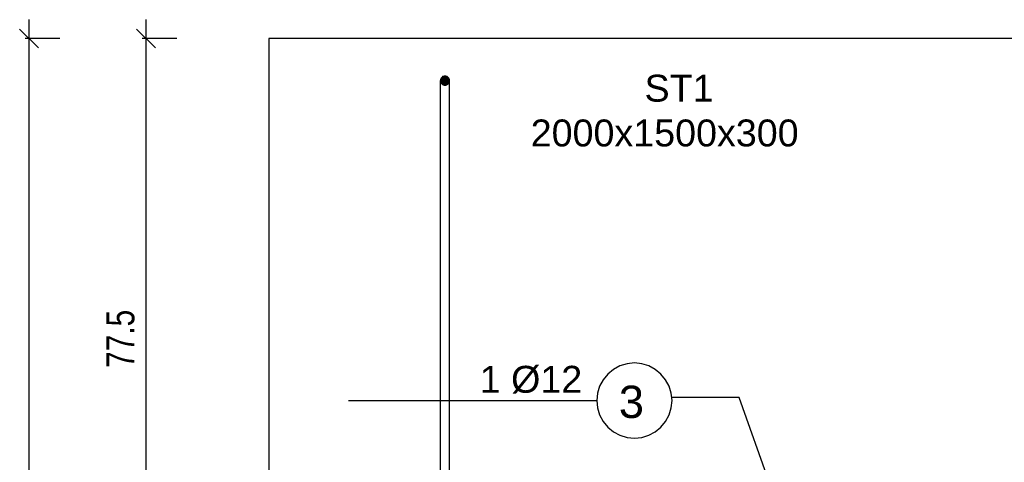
# Model space of a CAD drawing. Header units: millimetres. Extents: x -288865 to 11255, y 102926 to 380857.
# Tile 79 of 142: x -142244 to -139626, y 254658 to 255836. Entities that reach past the tile are written whole.
import ezdxf

# ---------------------------------------------------------------- set-up
doc = ezdxf.new("R2010")
doc.units = ezdxf.units.MM
doc.header["$MEASUREMENT"] = 0
doc.styles.add('ARIAL', font='arial.ttf')
doc.styles.add('RomanS Bold', font='txt', dxfattribs={"height": 0.2})

# ---------------------------------------------------------------- blocks, each defined once
blk = doc.blocks.new('DwgObject-66210877-3474 - 1303')
at = {"linetype": 'Continuous'}
for points in [[(23648.8, 9905.5), (23642.8, 9915.9), (23648.8, 9926.3)], [(23643.7, 9911.3), (23643.1, 9918.2), (23643.7, 9920.5)], [(23644.8, 9909.2), (23643.7, 9920.5), (23644.8, 9922.6)], [(23643.7, 9911.3), (23643.7, 9920.5), (23644.8, 9909.2)], [(23646.3, 9907.4), (23644.8, 9922.6), (23646.3, 9924.4)], [(23644.8, 9909.2), (23644.8, 9922.6), (23646.3, 9907.4)], [(23648.2, 9905.9), (23646.3, 9924.4), (23648.2, 9925.9)], [(23646.3, 9907.4), (23646.3, 9924.4), (23648.2, 9905.9)], [(23650.2, 9904.8), (23648.2, 9925.9), (23650.2, 9927)], [(23648.2, 9905.9), (23648.2, 9925.9), (23650.2, 9904.8)], [(23648.8, 9905.5), (23648.8, 9926.3), (23660.8, 9905.5)], [(23660.8, 9905.5), (23648.8, 9926.3), (23660.8, 9926.3)], [(23652.5, 9904.1), (23650.2, 9927), (23652.5, 9927.7)], [(23650.2, 9904.8), (23650.2, 9927), (23652.5, 9904.1)], [(23654.8, 9903.9), (23652.5, 9927.7), (23654.8, 9927.9)], [(23652.5, 9904.1), (23652.5, 9927.7), (23654.8, 9903.9)], [(23654.8, 9903.9), (23654.8, 9927.9), (23657.2, 9904.1)], [(23657.2, 9904.1), (23654.8, 9927.9), (23657.2, 9927.7)], [(23657.2, 9904.1), (23657.2, 9927.7), (23659.4, 9904.8)], [(23659.4, 9904.8), (23657.2, 9927.7), (23659.4, 9927)], [(23659.4, 9904.8), (23659.4, 9927), (23661.5, 9905.9)], [(23661.5, 9905.9), (23659.4, 9927), (23661.5, 9925.9)], [(23660.8, 9905.5), (23660.8, 9926.3), (23666.8, 9915.9)], [(23661.5, 9905.9), (23661.5, 9925.9), (23663.3, 9907.4)], [(23663.3, 9907.4), (23661.5, 9925.9), (23663.3, 9924.4)], [(23663.3, 9907.4), (23663.3, 9924.4), (23664.8, 9909.2)], [(23664.8, 9909.2), (23663.3, 9924.4), (23664.8, 9922.6)], [(23664.8, 9909.2), (23664.8, 9922.6), (23665.9, 9911.3)], [(23665.9, 9911.3), (23664.8, 9922.6), (23665.9, 9920.5)], [(23665.9, 9911.3), (23665.9, 9920.5), (23666.6, 9913.5)], [(23666.6, 9913.5), (23665.9, 9920.5), (23666.6, 9918.2)], [(23643.1, 9913.5), (23642.8, 9915.9), (23643.1, 9918.2)], [(23643.1, 9913.5), (23643.1, 9918.2), (23643.7, 9911.3)], [(23666.6, 9913.5), (23666.6, 9918.2), (23666.8, 9915.9)]]:
    blk.add_hatch(color=5, dxfattribs=at).paths.add_polyline_path(points)
at = {"color": 6, "linetype": 'Continuous'}
for p, q in [((22549.4, 5977.9), (22549.4, 10077.9)), ((22860.3, 8427.9), (22860.3, 10077.9)), ((22574.4, 10002.9), (22524.4, 10052.9)), ((22885.3, 10002.9), (22835.3, 10052.9)), ((22631.3, 10027.9), (22539.4, 10027.9)), ((22942.2, 10027.9), (22850.3, 10027.9))]:
    blk.add_line(p, q, dxfattribs=at)
at = {"color": 1, "linetype": 'Continuous'}
for p, q in [((23186.6, 10027.9), (23186.6, 6027.9)), ((26186.6, 10027.9), (23186.6, 10027.9))]:
    blk.add_line(p, q, dxfattribs=at)
at = {"color": 5, "linetype": 'Continuous'}
for p, q in [((23648.8, 9926.3), (23642.8, 9915.9)), ((23643.7, 9920.5), (23643.1, 9918.2)), ((23643.7, 9920.5), (23643.1, 9918.2)), ((23644.8, 9922.6), (23643.7, 9920.5)), ((23644.8, 9922.6), (23643.7, 9920.5)), ((23646.3, 9924.4), (23644.8, 9922.6)), ((23646.3, 9924.4), (23644.8, 9922.6)), ((23648.2, 9925.9), (23646.3, 9924.4)), ((23648.2, 9925.9), (23646.3, 9924.4)), ((23650.2, 9927), (23648.2, 9925.9)), ((23650.2, 9927), (23648.2, 9925.9)), ((23660.8, 9926.3), (23648.8, 9926.3)), ((23652.5, 9927.7), (23650.2, 9927)), ((23652.5, 9927.7), (23650.2, 9927)), ((23654.8, 9927.9), (23652.5, 9927.7)), ((23654.8, 9927.9), (23652.5, 9927.7)), ((23657.2, 9927.7), (23654.8, 9927.9)), ((23657.2, 9927.7), (23654.8, 9927.9)), ((23659.4, 9927), (23657.2, 9927.7)), ((23659.4, 9927), (23657.2, 9927.7)), ((23661.5, 9925.9), (23659.4, 9927)), ((23661.5, 9925.9), (23659.4, 9927)), ((23666.8, 9915.9), (23660.8, 9926.3)), ((23663.3, 9924.4), (23661.5, 9925.9)), ((23663.3, 9924.4), (23661.5, 9925.9)), ((23664.8, 9922.6), (23663.3, 9924.4)), ((23664.8, 9922.6), (23663.3, 9924.4)), ((23665.9, 9920.5), (23664.8, 9922.6)), ((23665.9, 9920.5), (23664.8, 9922.6)), ((23666.6, 9918.2), (23665.9, 9920.5)), ((23666.6, 9918.2), (23665.9, 9920.5)), ((23643.1, 9918.2), (23642.8, 9915.9)), ((23643.1, 9918.2), (23642.8, 9915.9)), ((23642.8, 9855.9), (23642.8, 9915.9)), ((23642.8, 9915.9), (23648.8, 9905.5)), ((23642.8, 9915.9), (23643.1, 9913.5)), ((23643.1, 9913.5), (23643.7, 9911.3)), ((23643.7, 9911.3), (23644.8, 9909.2)), ((23644.8, 9909.2), (23646.3, 9907.4)), ((23646.3, 9907.4), (23648.2, 9905.9)), ((23648.2, 9905.9), (23650.2, 9904.8)), ((23648.8, 9905.5), (23660.8, 9905.5)), ((23650.2, 9904.8), (23652.5, 9904.1)), ((23652.5, 9904.1), (23654.8, 9903.9)), ((23654.8, 9903.9), (23657.2, 9904.1)), ((23657.2, 9904.1), (23659.4, 9904.8)), ((23659.4, 9904.8), (23661.5, 9905.9)), ((23660.8, 9905.5), (23666.8, 9915.9)), ((23661.5, 9905.9), (23663.3, 9907.4)), ((23663.3, 9907.4), (23664.8, 9909.2)), ((23664.8, 9909.2), (23665.9, 9911.3)), ((23665.9, 9911.3), (23666.6, 9913.5)), ((23666.8, 9915.9), (23666.6, 9918.2)), ((23666.8, 9915.9), (23666.6, 9918.2)), ((23666.6, 9913.5), (23666.8, 9915.9)), ((23666.8, 9855.9), (23666.8, 9915.9)), ((23642.8, 6199.9), (23642.8, 9855.9)), ((23666.8, 6199.9), (23666.8, 9855.9)), ((24139, 9162.6), (24120.2, 9156.9)), ((24158.5, 9164.6), (24139, 9162.6)), ((24178, 9162.6), (24158.5, 9164.6)), ((24196.8, 9156.9), (24178, 9162.6)), ((24087.8, 9135.3), (24075.3, 9120.1)), ((24102.9, 9147.7), (24087.8, 9135.3)), ((24120.2, 9156.9), (24102.9, 9147.7)), ((24214, 9147.7), (24196.8, 9156.9)), ((24229.2, 9135.3), (24214, 9147.7)), ((24241.6, 9120.1), (24229.2, 9135.3)), ((24075.3, 9120.1), (24066.1, 9102.8)), ((24250.9, 9102.8), (24241.6, 9120.1)), ((24060.4, 9084.1), (24058.5, 9064.6)), ((24066.1, 9102.8), (24060.4, 9084.1)), ((24256.6, 9084.1), (24250.9, 9102.8)), ((24258.5, 9064.6), (24256.6, 9084.1)), ((23398.9, 9064.6), (24058.5, 9064.6)), ((24058.5, 9064.6), (24060.4, 9045)), ((24256.6, 9045), (24258.5, 9064.6)), ((24437.2, 9072.9), (24258.5, 9072.9)), ((24694.1, 8347.5), (24437.2, 9072.9)), ((24060.4, 9045), (24066.1, 9026.3)), ((24250.9, 9026.3), (24256.6, 9045)), ((24066.1, 9026.3), (24075.3, 9009)), ((24075.3, 9009), (24087.8, 8993.8)), ((24229.2, 8993.8), (24241.6, 9009)), ((24241.6, 9009), (24250.9, 9026.3)), ((24087.8, 8993.8), (24102.9, 8981.4)), ((24102.9, 8981.4), (24120.2, 8972.2)), ((24196.8, 8972.2), (24214, 8981.4)), ((24214, 8981.4), (24229.2, 8993.8)), ((24120.2, 8972.2), (24139, 8966.5)), ((24139, 8966.5), (24158.5, 8964.6)), ((24158.5, 8964.6), (24178, 8966.5)), ((24178, 8966.5), (24196.8, 8972.2))]:
    blk.add_line(p, q, dxfattribs=at)
at = {"color": 2, "linetype": 'Continuous', "style": 'ARIAL'}
for s, height, p in [('ST1', 71.63, (24185.5, 9859.8)), ('2000x1500x300', 71.631, (23882.9, 9740.7))]:
    blk.add_text(s, height=height, dxfattribs=at).set_placement(p)
at = {"color": 6, "linetype": 'Continuous', "style": 'RomanS Bold', "width": 0.8}
blk.add_text('77.5', height=74.32, rotation=90, dxfattribs=at).set_placement((22829.3, 9151.4))
at = {"color": 5, "linetype": 'Continuous', "style": 'ARIAL'}
for s, height, p in [('1 Ø12', 71.63, (23747.3, 9085.4)), ('3', 86, (24117.2, 9018.3))]:
    blk.add_text(s, height=height, dxfattribs=at).set_placement(p)

msp = doc.modelspace()

# ---------------------------------------------------------------- block references
msp.add_blockref('DwgObject-66210877-3474 - 1303', (-164768.1, 245757.8))

doc.saveas('drawing.dxf')
